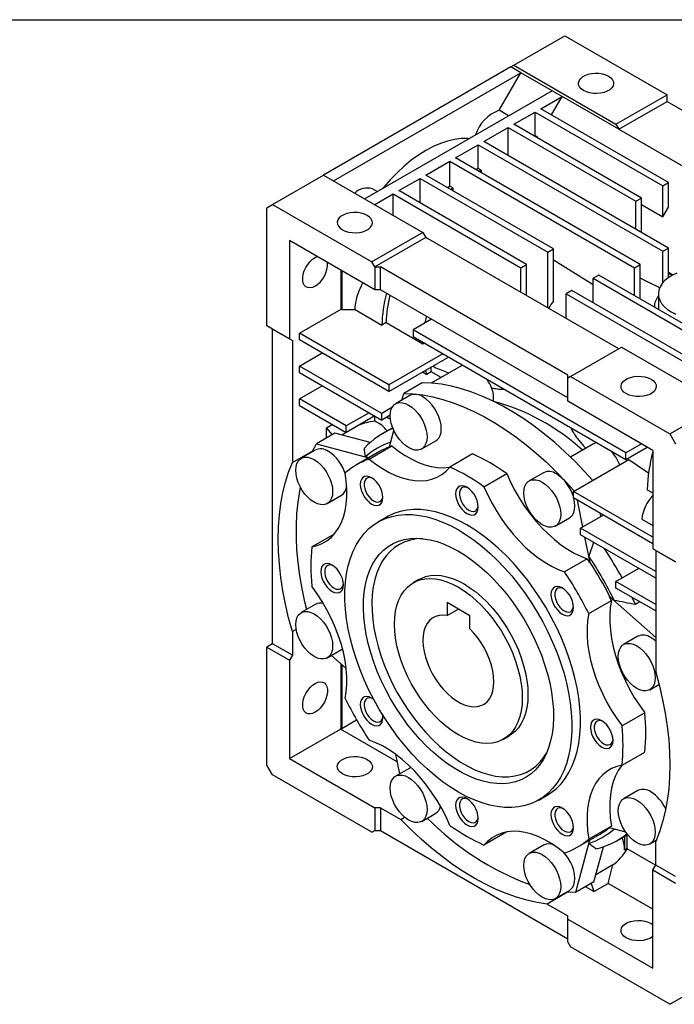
# Model space of a CAD drawing. Header units: millimetres. Extents: x 32 to 1365, y 32 to 1048.
# Tile 9 of 11: x 886 to 1049, y 802 to 1048. Entities that reach past the tile are written whole.
import ezdxf

# ---------------------------------------------------------------- set-up
doc = ezdxf.new("R2010")
doc.units = ezdxf.units.MM
doc.header["$LTSCALE"] = 5
doc.linetypes.add('SLD-Solid', pattern=[0])
doc.layers.add('TEXT', color=140, linetype='SLD-Solid', lineweight=25)

msp = doc.modelspace()

# ---------------------------------------------------------------- linework, layer by layer
for p, q in [((1009.092, 1036.386), (1021.82, 1043.734)), ((1021.82, 1043.734), (1047.276, 1029.038)), ((1008.385, 1035.978), (961.716, 1009.036)), ((1008.385, 1035.978), (1009.092, 1036.386)), ((1010.86, 1034.549), (1008.385, 1035.978)), ((1009.092, 1036.386), (1034.548, 1021.691)), ((964.191, 1007.608), (1010.86, 1034.549)), ((1005.448, 1025.176), (1010.86, 1034.549)), ((1018.638, 1030.059), (1010.86, 1034.549)), ((1018.638, 1030.059), (971.969, 1003.117)), ((1015.809, 1025.568), (1021.113, 1028.63)), ((1018.461, 1024.038), (1021.113, 1028.63)), ((1021.113, 1028.63), (1018.638, 1030.059)), ((1035.255, 1020.466), (1021.113, 1028.63)), ((1034.548, 1021.691), (1047.276, 1029.038)), ((1047.276, 1027.405), (1047.276, 1029.038)), ((1047.629, 1007.199), (1015.809, 1025.568)), ((1035.255, 1020.466), (1047.276, 1027.405)), ((1047.276, 1027.405), (1093.945, 1000.464)), ((1007.814, 1023.81), (1005.448, 1025.176)), ((1009.092, 1021.691), (1014.395, 1024.752)), ((1014.395, 1024.752), (1046.215, 1006.383)), ((1014.395, 1018.776), (1014.395, 1024.752)), ((1001.667, 1017.404), (1007.678, 1020.874)), ((1007.678, 1020.874), (1039.498, 1002.505)), ((1007.678, 1013.935), (1007.678, 1020.874)), ((1040.912, 1003.321), (1009.092, 1021.691)), ((1034.548, 1021.691), (1035.255, 1020.466)), ((1035.255, 1020.466), (1081.924, 993.524)), ((1014.395, 1018.776), (1014.264, 1018.705)), ((1015.102, 1018.368), (1014.395, 1018.776)), ((1014.971, 1018.297), (1015.102, 1018.368)), ((1015.102, 1018.368), (1015.102, 1018.221)), ((994.596, 1013.322), (1000.253, 1016.588)), ((1000.253, 1016.588), (1046.215, 990.055)), ((1000.253, 1010.661), (1000.253, 1016.588)), ((1047.629, 990.871), (1001.667, 1017.404)), ((1040.558, 986.789), (994.596, 1013.322)), ((987.172, 1009.036), (993.182, 1012.506)), ((993.182, 1012.506), (1039.144, 985.973)), ((993.182, 1006.312), (993.182, 1012.506)), ((1000.253, 1010.661), (999.661, 1010.398)), ((1000.96, 1010.252), (1000.253, 1010.661)), ((948.988, 1001.689), (961.716, 1009.036)), ((961.716, 1009.036), (986.465, 994.749)), ((980.454, 1005.158), (985.757, 1008.22)), ((985.757, 1008.22), (1017.577, 989.851)), ((985.757, 1002.097), (985.757, 1008.22)), ((1018.991, 990.667), (987.172, 1009.036)), ((1000.368, 1009.99), (1000.96, 1010.252)), ((1000.96, 1010.252), (1000.96, 1009.649)), ((993.182, 1006.312), (992.649, 1005.874)), ((993.889, 1005.903), (993.182, 1006.312)), ((993.356, 1005.466), (993.889, 1005.903)), ((993.889, 1005.903), (993.889, 1005.158)), ((1046.215, 1006.383), (1047.629, 1007.199)), ((1046.215, 998.626), (1046.215, 1006.383)), ((1047.629, 1001.075), (1047.629, 1007.199)), ((975.079, 1004.913), (973.921, 1005.581)), ((974.444, 1001.689), (979.04, 1004.342)), ((979.04, 1004.342), (1010.86, 985.973)), ((979.04, 999.035), (979.04, 1004.342)), ((1012.274, 986.789), (980.454, 1005.158)), ((1039.498, 1002.505), (1040.912, 1003.321)), ((1040.912, 994.749), (1040.912, 1003.321)), ((947.574, 1000.872), (948.988, 1001.689)), ((947.574, 971.477), (947.574, 1000.872)), ((948.988, 1001.689), (973.737, 987.402)), ((1039.498, 995.565), (1039.498, 1002.505)), ((1040.912, 1001.687), (1046.215, 998.626)), ((1046.215, 998.626), (1047.629, 1001.075)), ((986.465, 994.749), (973.737, 987.402)), ((987.172, 993.524), (974.444, 986.177)), ((986.465, 994.749), (987.172, 993.524)), ((1035.255, 965.767), (987.172, 993.524)), ((953.231, 992.707), (953.231, 968.211)), ((974.444, 980.461), (953.231, 992.707)), ((1017.577, 989.851), (1018.991, 990.667)), ((1017.577, 975.972), (1017.577, 989.851)), ((1018.991, 977.652), (1018.991, 990.667)), ((1046.215, 990.055), (1047.629, 990.871)), ((1046.215, 982.21), (1046.215, 990.055)), ((1047.629, 983.482), (1047.629, 990.871)), ((974.444, 986.177), (973.737, 987.402)), ((974.444, 986.177), (975.858, 986.177)), ((974.444, 986.177), (974.444, 980.461)), ((1022.527, 959.235), (975.858, 986.177)), ((975.858, 980.461), (975.858, 986.177)), ((1010.86, 985.973), (1012.274, 986.789)), ((1012.274, 979.033), (1012.274, 986.789)), ((1028.891, 981.691), (1018.991, 987.823)), ((1039.144, 985.973), (1040.558, 986.789)), ((1040.558, 978.217), (1040.558, 986.789)), ((966.1, 975.64), (966.1, 985.278)), ((966.277, 985.176), (966.277, 975.538)), ((1010.86, 979.85), (1010.86, 985.973)), ((1030.305, 984.136), (1028.891, 983.319)), ((1062.02, 965.827), (1030.305, 984.136)), ((1039.144, 979.033), (1039.144, 985.973)), ((1048.511, 984.231), (1047.629, 984.793)), ((1048.784, 984.11), (1048.511, 984.231)), ((1028.891, 977.196), (1028.891, 983.319)), ((1028.891, 983.319), (1059.701, 965.533)), ((975.858, 980.461), (974.444, 980.461)), ((1022.527, 953.52), (975.858, 980.461)), ((1023.588, 980.258), (1022.173, 979.441)), ((1022.173, 979.441), (1053.993, 961.072)), ((1022.173, 973.318), (1022.173, 979.441)), ((1055.407, 961.889), (1023.588, 980.258)), ((1045.115, 979.441), (1045.115, 976.175)), ((955.705, 969.64), (966.1, 975.64)), ((966.277, 975.538), (966.1, 975.64)), ((966.277, 975.538), (969.552, 975.538)), ((969.552, 975.538), (976.223, 971.687)), ((1044.115, 976.175), (1044.115, 976.164)), ((1045.115, 976.175), (1045.167, 975.556)), ((953.231, 968.211), (947.574, 971.477)), ((948.988, 970.66), (947.574, 971.477)), ((977.284, 972.3), (976.223, 971.687)), ((977.284, 972.3), (986.477, 966.993)), ((988.588, 973.112), (983.99, 970.457)), ((948.988, 970.66), (953.938, 967.803)), ((948.988, 892.272), (948.988, 970.66)), ((955.705, 968.007), (955.705, 969.64)), ((977.979, 956.781), (955.705, 969.64)), ((1037.023, 939.842), (983.99, 970.457)), ((983.99, 970.457), (983.99, 968.824)), ((953.231, 968.211), (953.938, 967.803)), ((953.938, 967.803), (953.938, 937.417)), ((977.979, 955.148), (955.705, 968.007)), ((983.99, 968.824), (1037.023, 938.209)), ((986.477, 966.993), (986.49, 967.381)), ((986.477, 966.993), (986.819, 967.191)), ((955.705, 961.474), (961.363, 964.74)), ((991.415, 964.538), (977.979, 956.781)), ((1023.234, 958.827), (1035.962, 966.175)), ((1035.962, 966.175), (1060.711, 951.888)), ((977.979, 955.148), (992.651, 963.618)), ((955.705, 959.841), (955.705, 961.474)), ((976.212, 949.636), (955.705, 961.474)), ((955.705, 959.841), (976.212, 948.003)), ((986.397, 960.008), (987.459, 959.395)), ((988.551, 960.025), (987.459, 959.395)), ((988.551, 960.025), (988.551, 961.251)), ((990.992, 958.616), (988.551, 960.025)), ((995.873, 961.433), (988.552, 957.207)), ((1022.527, 958.419), (1022.527, 959.235)), ((977.979, 956.781), (977.979, 955.148)), ((986.288, 957.301), (981.692, 954.648)), ((1023.234, 958.827), (1022.527, 958.419)), ((1022.527, 952.703), (1022.527, 958.419)), ((1023.234, 958.827), (1047.983, 944.54)), ((955.705, 953.309), (961.363, 956.575)), ((981.247, 952.99), (981.692, 954.648)), ((955.705, 951.676), (955.705, 953.309)), ((967.373, 946.573), (955.705, 953.309)), ((983.19, 954.112), (979.655, 952.071)), ((1043.74, 940.457), (1022.527, 952.703)), ((1047.983, 944.54), (1060.711, 951.888)), ((955.705, 951.676), (967.373, 944.94)), ((973.03, 949.84), (967.373, 946.573)), ((978.743, 951.098), (976.212, 949.636)), ((976.212, 948.003), (976.212, 949.636)), ((964.015, 946.879), (962.423, 945.959)), ((974.445, 949.023), (967.373, 944.94)), ((974.479, 947.723), (974.479, 949.003)), ((978.309, 949.214), (976.212, 948.003)), ((977.429, 948.706), (977.882, 948.444)), ((964.535, 944.74), (959.939, 942.087)), ((962.423, 943.52), (962.423, 945.959)), ((962.423, 945.959), (963.857, 944.348)), ((973.28, 942.397), (964.535, 944.74)), ((970.522, 946.725), (966.276, 944.274)), ((967.373, 944.94), (967.373, 946.573)), ((970.522, 946.725), (970.483, 946.736)), ((978.925, 946.083), (976.38, 944.614)), ((978.123, 941.331), (979.215, 945.405)), ((1047.983, 944.54), (1049.397, 942.091)), ((958.889, 940.078), (959.939, 942.087)), ((959.939, 942.087), (972.96, 938.599)), ((986.154, 940.812), (989.69, 942.853)), ((1028.995, 942.126), (1023.22, 938.792)), ((1040.914, 942.088), (1037.023, 939.842)), ((953.938, 937.417), (959.021, 940.352)), ((959.655, 940.521), (956.119, 938.48)), ((975.655, 940.154), (969.927, 936.848)), ((973.09, 938.295), (978.747, 941.56)), ((998.838, 939.572), (993.181, 936.306)), ((1037.023, 938.209), (1042.329, 941.272)), ((1037.023, 938.209), (1037.023, 939.842)), ((1043.74, 940.457), (1043.74, 915.961)), ((973.031, 938.639), (972.159, 938.873)), ((1023.941, 930.248), (1037.735, 938.211)), ((1001.668, 931.407), (1007.325, 934.672)), ((1016.474, 934.897), (1012.938, 932.856)), ((1043.74, 918.818), (1023.941, 930.248)), ((1023.941, 928.615), (1023.941, 930.248)), ((1042.336, 930.662), (1043.74, 929.852)), ((962.619, 927.221), (966.154, 929.262)), ((1043.74, 917.185), (1023.941, 928.615)), ((1024.853, 928.089), (1026.229, 921.362)), ((977.426, 923.857), (975.305, 922.632)), ((1019.438, 921.598), (1022.973, 923.639)), ((1025.709, 921.062), (1031.367, 924.328)), ((1030.825, 924.016), (1030.68, 924.724)), ((1040.963, 923.338), (1043.74, 921.734)), ((1025.709, 919.429), (1025.709, 921.062)), ((1044.447, 910.245), (1025.709, 921.062)), ((958.766, 916.433), (964.423, 919.698)), ((1044.447, 908.611), (1025.709, 919.429)), ((1026.747, 918.829), (1028.04, 912.515)), ((1028.983, 917.539), (1027.797, 914.084)), ((1049.397, 912.695), (1043.74, 915.961)), ((1044.447, 915.552), (1043.74, 915.961)), ((1044.447, 915.552), (1049.397, 912.695)), ((1044.447, 915.552), (1044.447, 885.167)), ((1027.417, 913.464), (1021.76, 910.198)), ((1028.11, 912.555), (1027.797, 914.084)), ((1028.04, 912.515), (1028.11, 912.555)), ((1034.548, 907.794), (1040.206, 911.06)), ((985.469, 908.293), (984.054, 907.476)), ((1044.447, 902.079), (1034.548, 907.794)), ((1034.548, 906.161), (1034.548, 907.794)), ((1044.447, 900.446), (1034.548, 906.161)), ((1027.761, 899.803), (1033.418, 903.069)), ((1032.978, 904.124), (1032.908, 904.083)), ((1032.908, 904.083), (1044.447, 893.851)), ((1034.146, 903.088), (1032.978, 904.124)), ((1039.387, 902.065), (1038.559, 903.845)), ((1040.515, 902.716), (1039.387, 902.065)), ((959.655, 902.086), (956.119, 900.045)), ((992.475, 902.524), (992.475, 899.293)), ((998.132, 899.259), (992.475, 902.524)), ((992.475, 899.293), (995.274, 900.909)), ((998.132, 896.028), (998.132, 899.259)), ((954.883, 895.85), (953.938, 895.304)), ((953.938, 895.304), (953.938, 889.415)), ((1040.009, 894.134), (1036.473, 892.093)), ((948.988, 892.272), (947.574, 891.456)), ((947.574, 862.06), (947.574, 891.456)), ((947.574, 891.456), (953.231, 888.19)), ((953.938, 889.415), (948.988, 892.272)), ((962.619, 888.786), (966.154, 890.827)), ((953.938, 889.415), (953.231, 888.19)), ((953.231, 888.19), (953.231, 863.694)), ((967.346, 886.118), (963.659, 889.387)), ((966.1, 871.286), (966.1, 887.223)), ((966.277, 887.066), (966.277, 871.184)), ((1042.973, 880.834), (1045.27, 882.16)), ((966.277, 871.184), (969.944, 873.302)), ((1041.74, 875.064), (1036.083, 871.798)), ((953.231, 863.694), (965.958, 871.041)), ((965.958, 871.041), (966.1, 871.286)), ((980.079, 862.89), (965.958, 871.041)), ((966.277, 871.184), (966.1, 871.286)), ((1006.552, 868.504), (1007.967, 869.321)), ((953.231, 863.694), (974.444, 851.448)), ((980.695, 859.882), (979.707, 864.709)), ((1036.083, 861.997), (1041.74, 865.263)), ((948.988, 859.611), (947.574, 862.06)), ((983.19, 861.322), (979.655, 859.281)), ((973.737, 845.323), (948.988, 859.611)), ((1015.302, 853.348), (1017.423, 854.573)), ((1040.009, 855.699), (1036.473, 853.658)), ((974.444, 851.448), (974.444, 845.732)), ((975.858, 851.448), (974.444, 851.448)), ((975.858, 851.448), (975.858, 845.732)), ((975.858, 851.448), (980.958, 848.503)), ((980.958, 848.503), (981.904, 849.049)), ((986.154, 848.023), (989.69, 850.064)), ((1033.418, 846.866), (1027.761, 843.601)), ((1036.982, 845.35), (1032.908, 846.442)), ((973.737, 845.323), (974.444, 845.732)), ((973.737, 845.323), (974.444, 845.732)), ((974.444, 845.732), (975.858, 845.732)), ((975.858, 845.732), (1022.527, 818.79)), ((1007.325, 845.389), (1001.668, 842.123)), ((1024.922, 841.582), (1030.65, 844.889)), ((1034.875, 843.286), (1037.425, 844.758)), ((1036.694, 844.336), (1036.694, 840.969)), ((1037.366, 841.357), (1037.366, 844.724)), ((1016.474, 842.108), (1012.938, 840.067)), ((1027.961, 843.336), (1024.472, 830.313)), ((1027.797, 842.504), (1028.032, 843.377)), ((1029.068, 832.966), (1031.411, 841.712)), ((1036.694, 840.969), (1037.366, 841.357)), ((1042.973, 842.399), (1044.561, 843.316)), ((1044.447, 837.165), (1044.447, 843.054)), ((1044.411, 837.101), (1037.363, 841.17)), ((1033.816, 837.178), (1029.534, 834.707)), ((1032.603, 832.568), (1033.816, 837.178)), ((1043.74, 835.94), (1044.447, 837.165)), ((1049.397, 834.307), (1044.447, 837.165)), ((1043.74, 835.94), (1049.397, 832.674)), ((1043.74, 811.444), (1043.74, 835.94)), ((1029.068, 832.966), (1024.472, 830.313)), ((1029.068, 830.527), (1026.955, 831.747)), ((1028.39, 832.575), (1029.068, 830.527)), ((1029.068, 830.527), (1032.603, 832.568)), ((1043.74, 826.139), (1032.603, 832.568)), ((1022.511, 830.385), (1017.427, 827.45)), ((1019.438, 828.808), (1022.973, 830.849)), ((1024.472, 830.313), (1022.207, 830.407)), ((1017.427, 827.45), (1022.527, 824.506)), ((1022.527, 823.69), (1022.527, 824.506)), ((1022.527, 817.974), (1022.527, 823.69)), ((1022.527, 823.69), (1043.74, 811.444)), ((1043.309, 822.624), (1043.74, 822.335)), ((1022.527, 817.974), (1023.234, 816.749)), ((1047.983, 802.462), (1023.234, 816.749)), ((1047.983, 802.462), (1060.711, 809.81)), ((1049.397, 803.279), (1047.983, 802.462))]:
    msp.add_line(p, q)
at = {"flags": 128}
for points in [[(1032.702, 1033.688), (1033.28, 1033.276), (1033.696, 1032.804), (1033.934, 1032.292), (1033.982, 1031.763), (1033.838, 1031.24), (1033.51, 1030.745), (1033.01, 1030.301), (1032.361, 1029.926), (1031.591, 1029.638), (1030.734, 1029.448), (1029.828, 1029.365), (1028.911, 1029.393), (1028.025, 1029.53), (1027.207, 1029.77), (1026.494, 1030.104), (1025.916, 1030.515), (1025.5, 1030.988), (1025.262, 1031.499), (1025.214, 1032.028), (1025.358, 1032.552), (1025.687, 1033.046), (1026.186, 1033.491), (1026.835, 1033.865), (1027.605, 1034.154), (1028.462, 1034.344), (1029.368, 1034.427), (1030.285, 1034.399), (1031.171, 1034.262), (1031.989, 1034.021), (1032.702, 1033.688)], [(997.94, 1018.11), (997.661, 1018.127), (996.026, 1018.113), (994.33, 1017.903), (992.584, 1017.499), (990.801, 1016.904), (988.993, 1016.122), (987.172, 1015.158), (985.351, 1014.02), (983.542, 1012.714), (981.759, 1011.25), (980.013, 1009.638), (978.317, 1007.89), (976.682, 1006.016), (976.404, 1005.677)], [(972.598, 998.99), (971.885, 999.324), (971.067, 999.564), (970.181, 999.702), (969.264, 999.729), (968.358, 999.646), (967.501, 999.456), (966.731, 999.168), (966.082, 998.793), (965.582, 998.349), (965.254, 997.854), (965.11, 997.331), (965.158, 996.802), (965.396, 996.29), (965.812, 995.818), (966.39, 995.406), (967.103, 995.073), (967.921, 994.832), (968.807, 994.695), (969.724, 994.668), (970.63, 994.75), (971.487, 994.94), (972.257, 995.229), (972.906, 995.604), (973.406, 996.048), (973.734, 996.542), (973.878, 997.066), (973.83, 997.595), (973.592, 998.107), (973.176, 998.579), (972.598, 998.99)], [(959.594, 981.365), (958.949, 981.071), (958.332, 980.946), (957.77, 980.996), (957.288, 981.219), (956.906, 981.605), (956.642, 982.137), (956.507, 982.792), (956.507, 983.542), (956.642, 984.353), (956.906, 985.19), (957.288, 986.016), (957.77, 986.796), (958.332, 987.495), (958.949, 988.083), (959.594, 988.534), (960.062, 988.763)], [(1049.738, 984.616), (1048.601, 984.079), (1047.597, 983.459), (1046.745, 982.768), (1046.061, 982.018), (1045.555, 981.221), (1045.239, 980.393), (1045.116, 979.547), (1045.19, 978.7), (1045.458, 977.866), (1045.917, 977.06), (1046.558, 976.297), (1047.369, 975.589), (1048.336, 974.951)], [(1047.629, 984.469), (1047.716, 984.45), (1048.511, 984.231)], [(1045.475, 980.977), (1042.75, 982.277), (1040.558, 983.322)], [(987.06, 972.23), (987.355, 973.647), (987.391, 973.803)], [(1048.336, 974.951), (1049.443, 974.392)], [(992.645, 963.828), (992.645, 963.819), (992.651, 963.618)], [(987.459, 959.395), (987.251, 960.071), (987.15, 960.442)], [(1028.718, 933.005), (1026.701, 935.235), (1024.279, 937.747), (1021.808, 940.135), (1019.296, 942.39), (1016.75, 944.507), (1014.177, 946.48), (1011.585, 948.301), (1008.981, 949.967), (1006.374, 951.472), (1003.771, 952.812), (1001.179, 953.983), (998.606, 954.982), (996.059, 955.805), (993.547, 956.45), (991.076, 956.915), (988.654, 957.199), (986.288, 957.301)], [(1043.309, 958.17), (1043.886, 957.758), (1044.303, 957.286), (1044.541, 956.774), (1044.589, 956.245), (1044.445, 955.722), (1044.116, 955.227), (1043.616, 954.783), (1042.967, 954.408), (1042.198, 954.12), (1041.341, 953.93), (1040.434, 953.847), (1039.518, 953.875), (1038.631, 954.012), (1037.814, 954.253), (1037.1, 954.586), (1036.523, 954.998), (1036.106, 955.47), (1035.869, 955.982), (1035.821, 956.511), (1035.964, 957.034), (1036.293, 957.529), (1036.793, 957.973), (1037.442, 958.348), (1038.212, 958.636), (1039.068, 958.826), (1039.975, 958.909), (1040.891, 958.881), (1041.778, 958.744), (1042.596, 958.503), (1043.309, 958.17)], [(981.692, 954.648), (984.058, 954.546), (986.48, 954.262), (988.951, 953.796), (991.463, 953.151), (994.01, 952.328), (996.583, 951.33), (999.175, 950.159), (1001.778, 948.819), (1004.385, 947.314), (1006.989, 945.648), (1009.581, 943.826), (1012.154, 941.854), (1014.7, 939.737), (1017.212, 937.482), (1019.683, 935.094), (1022.105, 932.582), (1024.122, 930.352)], [(982.904, 951.749), (983.702, 951.207), (984.476, 950.521), (985.202, 949.711), (985.859, 948.802), (986.425, 947.82), (986.885, 946.797), (987.223, 945.763), (987.431, 944.75), (987.5, 943.788), (987.431, 942.907), (987.223, 942.133), (986.885, 941.49), (986.425, 940.997), (985.859, 940.67), (985.202, 940.518), (984.476, 940.546), (983.702, 940.754), (982.904, 941.134), (982.106, 941.675), (981.332, 942.361), (980.606, 943.172), (979.95, 944.081), (979.383, 945.062), (978.924, 946.085), (978.585, 947.119), (978.378, 948.133), (978.308, 949.095), (978.378, 949.976), (978.585, 950.75), (978.924, 951.393), (979.383, 951.885), (979.95, 952.213), (980.606, 952.364), (981.332, 952.336), (982.106, 952.129), (982.904, 951.749)], [(989.69, 942.853), (989.961, 943.038), (990.42, 943.531), (990.759, 944.174), (990.966, 944.948), (991.036, 945.829), (990.966, 946.791), (990.759, 947.804), (990.42, 948.838), (989.961, 949.861), (989.394, 950.843), (988.738, 951.752), (988.012, 952.562), (987.238, 953.248), (986.44, 953.79)], [(978.364, 948.234), (978.01, 948.376), (977.481, 948.736)], [(978.747, 941.56), (980.375, 940.298), (982.021, 939.188), (983.673, 938.241), (985.319, 937.462), (986.945, 936.857), (988.541, 936.432), (990.093, 936.189), (991.59, 936.13), (993.022, 936.256), (993.158, 936.278)], [(953.938, 895.304), (953.008, 898.73), (952.217, 902.131), (951.566, 905.496), (951.058, 908.816), (950.694, 912.079), (950.475, 915.278), (950.402, 918.401), (950.475, 921.441), (950.694, 924.387), (951.058, 927.23), (951.566, 929.963), (952.217, 932.577), (953.008, 935.064), (953.938, 937.417)], [(959.369, 938.158), (960.167, 937.617), (960.941, 936.93), (961.667, 936.12), (962.324, 935.211), (962.89, 934.229), (963.35, 933.206), (963.688, 932.172), (963.896, 931.159), (963.965, 930.197), (963.896, 929.316), (963.688, 928.542), (963.35, 927.899), (962.89, 927.406), (962.324, 927.079), (961.667, 926.927), (960.941, 926.955), (960.167, 927.163), (959.369, 927.543), (958.571, 928.084), (957.797, 928.77), (957.071, 929.581), (956.415, 930.49), (955.848, 931.471), (955.389, 932.495), (955.05, 933.528), (954.843, 934.542), (954.773, 935.504), (954.843, 936.385), (955.05, 937.159), (955.389, 937.802), (955.848, 938.295), (956.415, 938.622), (957.071, 938.774), (957.797, 938.745), (958.571, 938.538), (959.369, 938.158)], [(973.09, 938.295), (974.718, 937.032), (976.364, 935.923), (978.016, 934.975), (979.662, 934.196), (981.288, 933.592), (982.884, 933.167), (984.436, 932.924), (985.934, 932.865), (987.365, 932.99), (988.72, 933.3), (989.988, 933.79), (991.16, 934.458), (992.227, 935.299), (993.181, 936.306)], [(1037.735, 938.211), (1041.913, 935.347), (1042.717, 934.795)], [(958.766, 916.433), (960.115, 916.755), (961.376, 917.259), (962.541, 917.94), (963.6, 918.793), (964.545, 919.812), (965.37, 920.99), (966.067, 922.316), (966.633, 923.782), (967.062, 925.376), (967.352, 927.087), (967.5, 928.902), (967.505, 930.807), (967.368, 932.787), (967.088, 934.829)], [(1007.325, 934.672), (1008.279, 932.564), (1009.346, 930.491), (1010.518, 928.47), (1011.786, 926.515), (1013.141, 924.642), (1014.573, 922.863), (1016.07, 921.193), (1017.623, 919.644), (1019.218, 918.227), (1020.844, 916.953), (1022.49, 915.832), (1024.142, 914.873), (1025.788, 914.081), (1027.417, 913.464)], [(973.675, 933.617), (973.045, 933.899), (972.448, 934.002), (971.911, 933.923), (971.463, 933.664), (971.126, 933.239), (970.917, 932.67), (970.846, 931.984), (970.917, 931.216), (971.126, 930.405), (971.463, 929.591), (971.911, 928.816), (972.448, 928.117), (973.045, 927.53), (973.675, 927.085), (974.304, 926.804), (974.902, 926.7), (975.438, 926.779), (975.886, 927.038), (976.223, 927.463), (976.432, 928.032), (976.503, 928.718), (976.432, 929.486), (976.223, 930.297), (975.886, 931.111), (975.438, 931.887), (974.902, 932.585), (974.304, 933.172), (973.675, 933.617)], [(973.925, 933.46), (973.591, 933.587), (973.061, 933.661), (972.595, 933.558), (972.219, 933.285), (971.956, 932.858), (971.82, 932.301), (971.82, 931.647), (971.956, 930.933), (972.219, 930.202), (972.595, 929.496), (973.061, 928.855), (973.591, 928.317), (974.153, 927.913), (974.715, 927.668), (975.245, 927.594), (975.711, 927.696), (976.087, 927.969), (976.35, 928.396), (976.486, 928.953), (976.492, 929.014)], [(1016.188, 932.535), (1016.986, 931.993), (1017.76, 931.307), (1018.486, 930.497), (1019.142, 929.587), (1019.709, 928.606), (1020.168, 927.583), (1020.507, 926.549), (1020.714, 925.536), (1020.784, 924.574), (1020.714, 923.692), (1020.507, 922.919), (1020.168, 922.276), (1019.709, 921.783), (1019.142, 921.456), (1018.486, 921.304), (1017.76, 921.332), (1016.986, 921.539), (1016.188, 921.92), (1015.39, 922.461), (1014.616, 923.147), (1013.89, 923.957), (1013.233, 924.867), (1012.667, 925.848), (1012.207, 926.871), (1011.869, 927.905), (1011.661, 928.918), (1011.592, 929.88), (1011.661, 930.762), (1011.869, 931.536), (1012.207, 932.179), (1012.667, 932.671), (1013.233, 932.998), (1013.89, 933.15), (1014.616, 933.122), (1015.39, 932.915), (1016.188, 932.535)], [(957.505, 900.845), (957.048, 902.738), (956.35, 906.042), (955.79, 909.305), (955.368, 912.52), (955.086, 915.676), (954.945, 918.764), (954.945, 921.774), (955.086, 924.699), (955.368, 927.53), (955.79, 930.257), (955.978, 931.225)], [(997.425, 931.267), (996.795, 931.548), (996.198, 931.652), (995.661, 931.572), (995.213, 931.314), (994.876, 930.889), (994.667, 930.319), (994.596, 929.633), (994.667, 928.866), (994.876, 928.055), (995.213, 927.241), (995.661, 926.465), (996.198, 925.766), (996.795, 925.18), (997.425, 924.734), (998.054, 924.453), (998.652, 924.349), (999.188, 924.429), (999.636, 924.688), (999.973, 925.112), (1000.182, 925.682), (1000.253, 926.368), (1000.182, 927.136), (999.973, 927.947), (999.636, 928.76), (999.188, 929.536), (998.652, 930.235), (998.054, 930.822), (997.425, 931.267)], [(997.675, 931.109), (997.341, 931.236), (996.811, 931.31), (996.345, 931.208), (995.969, 930.935), (995.706, 930.508), (995.57, 929.951), (995.57, 929.296), (995.706, 928.583), (995.969, 927.852), (996.345, 927.145), (996.811, 926.504), (997.341, 925.967), (997.903, 925.563), (998.465, 925.317), (998.995, 925.243), (999.461, 925.346), (999.837, 925.619), (1000.1, 926.046), (1000.236, 926.603), (1000.242, 926.663)], [(1001.668, 931.407), (1002.622, 929.298), (1003.689, 927.226), (1004.861, 925.204), (1006.129, 923.25), (1007.484, 921.376), (1008.916, 919.597), (1010.413, 917.927), (1011.966, 916.378), (1013.561, 914.961), (1015.188, 913.688), (1016.833, 912.567), (1018.485, 911.607), (1020.131, 910.816), (1021.76, 910.198)], [(1022.973, 923.639), (1023.244, 923.824), (1023.704, 924.317), (1024.042, 924.96), (1024.25, 925.733), (1024.32, 926.615), (1024.25, 927.577), (1024.053, 928.55)], [(997.425, 921.877), (995.452, 922.936), (993.488, 923.831), (991.544, 924.558), (989.629, 925.112), (987.751, 925.491), (985.92, 925.694), (984.146, 925.719), (982.436, 925.566), (980.8, 925.236), (979.244, 924.731), (977.777, 924.052), (977.426, 923.857)], [(995.303, 920.652), (997.276, 919.433), (999.24, 918.062), (1001.184, 916.543), (1003.1, 914.886), (1004.977, 913.098), (1006.808, 911.187), (1008.582, 909.163), (1010.292, 907.036), (1011.928, 904.817), (1013.484, 902.515), (1014.951, 900.143), (1016.323, 897.711), (1017.592, 895.232), (1018.752, 892.718), (1019.798, 890.181), (1020.725, 887.633), (1021.528, 885.086), (1022.203, 882.554), (1022.747, 880.049), (1023.158, 877.582), (1023.433, 875.166), (1023.57, 872.812), (1023.57, 870.532), (1023.433, 868.338), (1023.158, 866.239), (1022.747, 864.246), (1022.203, 862.368), (1021.528, 860.616), (1020.725, 858.997), (1019.798, 857.519), (1018.752, 856.189), (1017.592, 855.015), (1016.323, 854.001), (1014.951, 853.153), (1013.484, 852.474), (1011.928, 851.969), (1010.292, 851.639), (1008.582, 851.486), (1006.808, 851.511), (1004.977, 851.714), (1003.1, 852.093), (1001.184, 852.648), (999.24, 853.374), (997.276, 854.269), (995.303, 855.329), (993.33, 856.547), (991.367, 857.919), (989.423, 859.437), (987.507, 861.095), (985.63, 862.883), (983.799, 864.794), (982.025, 866.817), (980.315, 868.944), (978.678, 871.164), (977.123, 873.466), (975.655, 875.838), (974.284, 878.27), (973.015, 880.749), (971.855, 883.263), (970.808, 885.8), (969.882, 888.348), (969.079, 890.894), (968.403, 893.426), (967.859, 895.932), (967.449, 898.399), (967.174, 900.815), (967.036, 903.169), (967.036, 905.448), (967.174, 907.643), (967.449, 909.742), (967.859, 911.735), (968.403, 913.612), (969.079, 915.365), (969.882, 916.984), (970.808, 918.462), (971.855, 919.791), (973.015, 920.966), (974.284, 921.979), (975.655, 922.828), (977.123, 923.506), (978.678, 924.012), (980.315, 924.342), (982.025, 924.494), (983.799, 924.469), (985.63, 924.267), (987.507, 923.887), (989.423, 923.333), (991.367, 922.607), (993.33, 921.711), (995.303, 920.652)], [(1017.423, 854.573), (1018.444, 855.226), (1019.713, 856.24), (1020.873, 857.414), (1021.92, 858.743), (1022.846, 860.221), (1023.649, 861.84), (1024.325, 863.593), (1024.869, 865.47), (1025.279, 867.463), (1025.554, 869.562), (1025.692, 871.757), (1025.692, 874.037), (1025.554, 876.39), (1025.279, 878.806), (1024.869, 881.273), (1024.325, 883.779), (1023.649, 886.311), (1022.846, 888.857), (1021.92, 891.405), (1020.873, 893.942), (1019.713, 896.457), (1018.444, 898.936), (1017.073, 901.367), (1015.605, 903.74), (1014.05, 906.041), (1012.413, 908.261), (1010.703, 910.388), (1008.929, 912.412), (1007.098, 914.322), (1005.221, 916.111), (1003.305, 917.768), (1001.361, 919.286), (999.398, 920.658), (997.425, 921.877)], [(995.303, 915.344), (997.095, 914.232), (998.876, 912.969), (1000.637, 911.563), (1002.367, 910.022), (1004.057, 908.355), (1005.697, 906.571), (1007.277, 904.681), (1008.788, 902.695), (1010.222, 900.625), (1011.571, 898.483), (1012.827, 896.28), (1013.982, 894.03), (1015.03, 891.745), (1015.966, 889.439), (1016.783, 887.125), (1017.476, 884.815), (1018.043, 882.524), (1018.48, 880.264), (1018.784, 878.048), (1018.953, 875.89), (1018.987, 873.8), (1018.885, 871.792), (1018.649, 869.877), (1018.278, 868.065), (1017.776, 866.368), (1017.145, 864.794), (1016.389, 863.353), (1015.512, 862.053), (1014.52, 860.902), (1013.417, 859.906), (1012.211, 859.071), (1010.908, 858.402), (1009.515, 857.902), (1008.041, 857.574), (1006.495, 857.421), (1004.884, 857.443), (1003.218, 857.639), (1001.506, 858.01), (999.76, 858.552), (997.987, 859.263), (996.2, 860.138), (994.407, 861.173), (992.619, 862.362), (990.847, 863.697), (989.1, 865.172), (987.389, 866.777), (985.723, 868.504), (984.112, 870.342), (982.565, 872.281), (981.091, 874.311), (979.699, 876.419), (978.396, 878.593), (977.189, 880.82), (976.087, 883.089), (975.094, 885.386), (974.218, 887.698), (973.462, 890.012), (972.831, 892.314), (972.329, 894.591), (971.958, 896.831), (971.721, 899.019), (971.62, 901.145), (971.653, 903.195), (971.823, 905.159), (972.127, 907.023), (972.563, 908.779), (973.13, 910.416), (973.824, 911.924), (974.641, 913.295), (975.576, 914.522), (976.625, 915.596), (977.78, 916.512), (979.036, 917.265), (980.384, 917.85), (981.819, 918.264), (983.33, 918.505), (984.91, 918.571), (986.55, 918.462), (988.24, 918.178), (989.97, 917.721), (991.731, 917.094), (993.512, 916.3), (995.303, 915.344)], [(986.426, 918.476), (986.404, 918.476), (984.843, 918.382), (983.354, 918.111), (981.946, 917.663), (980.626, 917.042), (979.403, 916.251), (978.284, 915.295), (977.276, 914.18), (976.385, 912.912), (975.616, 911.499), (974.974, 909.95), (974.463, 908.274), (974.086, 906.48), (973.845, 904.58), (973.741, 902.585), (973.776, 900.508), (973.948, 898.36), (974.258, 896.155), (974.702, 893.905), (975.279, 891.625), (975.985, 889.327), (976.815, 887.027), (977.766, 884.738), (978.83, 882.472), (980.002, 880.245), (981.274, 878.07), (982.639, 875.959), (984.089, 873.925), (985.615, 871.981), (987.208, 870.138), (988.858, 868.407), (990.555, 866.799), (992.289, 865.323), (994.05, 863.989), (995.827, 862.804), (997.609, 861.775), (999.386, 860.908), (1001.146, 860.21), (1002.88, 859.683), (1004.578, 859.332), (1006.227, 859.158), (1007.82, 859.162), (1009.346, 859.345), (1010.796, 859.704), (1012.161, 860.239), (1013.433, 860.946), (1014.605, 861.82), (1015.669, 862.856), (1016.62, 864.049), (1017.264, 865.058)], [(963.837, 911.871), (963.208, 912.152), (962.61, 912.256), (962.074, 912.176), (961.626, 911.918), (961.289, 911.493), (961.08, 910.923), (961.009, 910.237), (961.08, 909.47), (961.289, 908.659), (961.626, 907.845), (962.074, 907.069), (962.61, 906.37), (963.208, 905.784), (963.837, 905.338), (964.467, 905.057), (965.064, 904.953), (965.601, 905.033), (966.048, 905.292), (966.385, 905.716), (966.595, 906.286), (966.666, 906.972), (966.595, 907.74), (966.385, 908.551), (966.048, 909.364), (965.601, 910.14), (965.064, 910.839), (964.467, 911.426), (963.837, 911.871)], [(964.088, 911.713), (963.753, 911.84), (963.223, 911.914), (962.757, 911.812), (962.381, 911.539), (962.118, 911.112), (961.983, 910.555), (961.983, 909.9), (962.118, 909.187), (962.381, 908.456), (962.757, 907.749), (963.223, 907.108), (963.753, 906.571), (964.315, 906.167), (964.878, 905.921), (965.408, 905.847), (965.874, 905.95), (966.25, 906.223), (966.513, 906.65), (966.648, 907.207), (966.654, 907.267)], [(979.393, 897.175), (979.461, 898.831), (979.664, 900.394), (980.001, 901.852), (980.468, 903.191), (981.061, 904.401), (981.777, 905.471), (982.607, 906.391), (983.546, 907.155), (984.585, 907.755), (985.716, 908.187), (986.928, 908.446), (988.212, 908.53), (989.556, 908.44), (990.949, 908.175), (992.38, 907.737), (993.835, 907.132), (995.303, 906.362), (996.771, 905.437), (998.227, 904.362), (999.657, 903.148), (1001.051, 901.804), (1002.395, 900.342), (1003.679, 898.776), (1004.891, 897.117), (1006.022, 895.38), (1007.061, 893.58), (1008, 891.733), (1008.83, 889.853), (1009.545, 887.958), (1010.139, 886.063), (1010.606, 884.184), (1010.942, 882.338), (1011.145, 880.54), (1011.213, 878.806), (1011.145, 877.15), (1010.942, 875.586), (1010.606, 874.129), (1010.139, 872.789), (1009.545, 871.579), (1008.83, 870.51), (1008, 869.589), (1007.061, 868.826), (1006.022, 868.225), (1004.891, 867.794), (1003.679, 867.535), (1002.395, 867.45), (1001.051, 867.541), (999.657, 867.806), (998.227, 868.243), (996.771, 868.849), (995.303, 869.618), (993.835, 870.544), (992.38, 871.619), (990.949, 872.833), (989.556, 874.177), (988.212, 875.638), (986.928, 877.205), (985.716, 878.864), (984.585, 880.601), (983.546, 882.401), (982.607, 884.248), (981.777, 886.127), (981.061, 888.023), (980.468, 889.918), (980.001, 891.796), (979.664, 893.643), (979.461, 895.441), (979.393, 897.175)], [(985.469, 908.293), (985.999, 908.572), (987.13, 909.003), (988.342, 909.262), (989.626, 909.347), (990.97, 909.256), (992.364, 908.991), (993.794, 908.554), (995.25, 907.948), (996.718, 907.179)], [(967.088, 878.627), (967.368, 880.346), (967.505, 882.167), (967.5, 884.078), (967.352, 886.064), (967.062, 888.109), (966.633, 890.199), (966.067, 892.318), (965.37, 894.45), (964.545, 896.58), (963.6, 898.69), (962.541, 900.766), (961.376, 902.791), (960.115, 904.751), (958.766, 906.631)], [(996.718, 907.179), (998.186, 906.253), (999.641, 905.178), (1001.072, 903.964), (1002.465, 902.62), (1003.809, 901.159), (1005.093, 899.592), (1006.305, 897.933), (1007.436, 896.196), (1008.475, 894.396), (1009.414, 892.549), (1010.244, 890.67), (1010.96, 888.774), (1011.553, 886.879), (1012.02, 885.001), (1012.357, 883.154), (1012.56, 881.356), (1012.628, 879.622), (1012.56, 877.966), (1012.357, 876.403), (1012.02, 874.945), (1011.553, 873.606), (1010.96, 872.396), (1010.244, 871.326), (1009.414, 870.406), (1008.475, 869.642), (1007.967, 869.321)], [(1021.175, 906.196), (1020.545, 906.478), (1019.948, 906.581), (1019.411, 906.502), (1018.963, 906.243), (1018.626, 905.818), (1018.417, 905.249), (1018.346, 904.563), (1018.417, 903.795), (1018.626, 902.984), (1018.963, 902.17), (1019.411, 901.394), (1019.948, 900.696), (1020.545, 900.109), (1021.175, 899.664), (1021.804, 899.382), (1022.402, 899.279), (1022.938, 899.358), (1023.386, 899.617), (1023.723, 900.042), (1023.932, 900.611), (1024.003, 901.297), (1023.932, 902.065), (1023.723, 902.876), (1023.386, 903.69), (1022.938, 904.465), (1022.402, 905.164), (1021.804, 905.751), (1021.175, 906.196)], [(1021.425, 906.039), (1021.091, 906.166), (1020.561, 906.239), (1020.095, 906.137), (1019.719, 905.864), (1019.456, 905.437), (1019.32, 904.88), (1019.32, 904.226), (1019.456, 903.512), (1019.719, 902.781), (1020.095, 902.074), (1020.561, 901.434), (1021.091, 900.896), (1021.653, 900.492), (1022.215, 900.247), (1022.745, 900.173), (1023.211, 900.275), (1023.587, 900.548), (1023.85, 900.975), (1023.986, 901.532), (1023.992, 901.592)], [(1033.418, 903.069), (1033.139, 901.35), (1033.001, 899.528), (1033.006, 897.617), (1033.154, 895.632), (1033.444, 893.586), (1033.873, 891.496), (1034.439, 889.377), (1035.137, 887.245), (1035.961, 885.116), (1036.906, 883.006), (1037.965, 880.93), (1039.13, 878.904), (1040.391, 876.944), (1041.74, 875.064)], [(959.369, 899.723), (960.167, 899.182), (960.941, 898.496), (961.667, 897.686), (962.324, 896.776), (962.89, 895.795), (963.35, 894.772), (963.688, 893.738), (963.896, 892.724), (963.965, 891.762), (963.896, 890.881), (963.688, 890.107), (963.35, 889.464), (962.89, 888.972), (962.324, 888.644), (961.667, 888.493), (960.941, 888.521), (960.167, 888.728), (959.369, 889.108), (958.571, 889.65), (957.797, 890.336), (957.071, 891.146), (956.415, 892.056), (955.848, 893.037), (955.389, 894.06), (955.05, 895.094), (954.843, 896.107), (954.773, 897.069), (954.843, 897.95), (955.05, 898.724), (955.389, 899.367), (955.848, 899.86), (956.415, 900.187), (957.071, 900.339), (957.797, 900.311), (958.571, 900.103), (959.369, 899.723)], [(992.475, 899.293), (991.452, 899.401), (990.489, 899.329), (989.601, 899.081), (988.803, 898.659), (988.106, 898.07), (987.522, 897.323), (987.06, 896.431), (986.726, 895.406), (986.527, 894.266), (986.465, 893.027), (986.541, 891.71), (986.754, 890.334), (987.101, 888.922), (987.577, 887.495), (988.173, 886.076), (988.88, 884.686), (989.689, 883.349), (990.585, 882.084), (991.554, 880.911), (992.583, 879.85), (993.654, 878.915), (994.751, 878.123), (995.856, 877.484), (996.953, 877.011), (998.024, 876.709), (999.052, 876.583), (1000.022, 876.636), (1000.918, 876.866), (1001.726, 877.271), (1002.434, 877.843), (1003.03, 878.573), (1003.506, 879.452), (1003.853, 880.463), (1004.066, 881.593), (1004.142, 882.822), (1004.08, 884.133), (1003.881, 885.503), (1003.547, 886.913), (1003.085, 888.339), (1002.501, 889.76), (1001.804, 891.154), (1001.005, 892.497), (1000.118, 893.771), (999.155, 894.954), (998.132, 896.028)], [(1027.761, 899.803), (1027.482, 898.084), (1027.344, 896.262), (1027.35, 894.352), (1027.498, 892.366), (1027.787, 890.321), (1028.217, 888.23), (1028.782, 886.111), (1029.48, 883.979), (1030.304, 881.85), (1031.25, 879.74), (1032.308, 877.664), (1033.473, 875.639), (1034.734, 873.678), (1036.083, 871.798)], [(1044.447, 892.945), (1044.056, 893.27), (1043.258, 893.812)], [(966.154, 890.827), (966.426, 891.013), (966.43, 891.016)], [(1039.723, 891.771), (1040.521, 891.229), (1041.295, 890.543), (1042.021, 889.733), (1042.677, 888.824), (1043.244, 887.842), (1043.703, 886.819), (1044.042, 885.785), (1044.249, 884.772), (1044.319, 883.81), (1044.249, 882.929), (1044.042, 882.155), (1043.703, 881.512), (1043.244, 881.019), (1042.677, 880.692), (1042.021, 880.54), (1041.295, 880.568), (1040.521, 880.776), (1039.723, 881.156), (1038.925, 881.697), (1038.151, 882.383), (1037.425, 883.193), (1036.768, 884.103), (1036.202, 885.084), (1035.742, 886.107), (1035.404, 887.141), (1035.196, 888.155), (1035.127, 889.117), (1035.196, 889.998), (1035.404, 890.772), (1035.742, 891.415), (1036.202, 891.907), (1036.768, 892.235), (1037.425, 892.386), (1038.151, 892.358), (1038.925, 892.151), (1039.723, 891.771)], [(1044.447, 885.167), (1045.377, 881.741), (1046.168, 878.34), (1046.819, 874.975), (1047.327, 871.655), (1047.691, 868.391), (1047.91, 865.193), (1047.983, 862.069), (1047.91, 859.03), (1047.691, 856.084), (1047.327, 853.241), (1046.819, 850.508), (1046.168, 847.894), (1045.377, 845.407), (1044.447, 843.054)], [(959.594, 875.214), (958.949, 874.92), (958.332, 874.795), (957.77, 874.846), (957.288, 875.069), (956.906, 875.455), (956.642, 875.987), (956.507, 876.642), (956.507, 877.392), (956.642, 878.202), (956.906, 879.039), (957.288, 879.866), (957.77, 880.646), (958.332, 881.345), (958.949, 881.933), (959.594, 882.384), (960.24, 882.678), (960.857, 882.803), (961.419, 882.752), (961.901, 882.529), (962.283, 882.143), (962.547, 881.611), (962.682, 880.956), (962.682, 880.207), (962.547, 879.396), (962.283, 878.559), (961.901, 877.732), (961.419, 876.952), (960.857, 876.253), (960.24, 875.665), (959.594, 875.214)], [(974.219, 878.391), (973.675, 878.766), (973.045, 879.047), (972.448, 879.151), (971.911, 879.071), (971.463, 878.813), (971.126, 878.388), (970.917, 877.819), (970.846, 877.133), (970.917, 876.365), (971.126, 875.554), (971.463, 874.74), (971.911, 873.964), (972.448, 873.266), (973.045, 872.679), (973.675, 872.234), (974.304, 871.952), (974.902, 871.849), (975.438, 871.928), (975.886, 872.187), (976.223, 872.612), (976.432, 873.181), (976.503, 873.867), (976.45, 874.526)], [(973.925, 878.608), (973.591, 878.736), (973.061, 878.809), (972.595, 878.707), (972.219, 878.434), (971.956, 878.007), (971.82, 877.45), (971.82, 876.796), (971.956, 876.082), (972.219, 875.351), (972.595, 874.644), (973.061, 874.004), (973.591, 873.466), (974.153, 873.062), (974.715, 872.816), (975.245, 872.743), (975.711, 872.845), (976.087, 873.118), (976.35, 873.545), (976.486, 874.102), (976.492, 874.162)], [(1031.012, 873.091), (1030.383, 873.373), (1029.785, 873.476), (1029.249, 873.397), (1028.801, 873.138), (1028.464, 872.713), (1028.255, 872.144), (1028.184, 871.458), (1028.255, 870.69), (1028.464, 869.879), (1028.801, 869.065), (1029.249, 868.29), (1029.785, 867.591), (1030.383, 867.004), (1031.012, 866.559), (1031.642, 866.278), (1032.239, 866.174), (1032.776, 866.254), (1033.224, 866.512), (1033.561, 866.937), (1033.77, 867.507), (1033.841, 868.192), (1033.77, 868.96), (1033.561, 869.771), (1033.224, 870.585), (1032.776, 871.361), (1032.239, 872.059), (1031.642, 872.646), (1031.012, 873.091)], [(1031.263, 872.934), (1030.928, 873.061), (1030.399, 873.135), (1029.932, 873.032), (1029.557, 872.759), (1029.293, 872.332), (1029.158, 871.775), (1029.158, 871.121), (1029.293, 870.408), (1029.557, 869.676), (1029.932, 868.97), (1030.399, 868.329), (1030.928, 867.791), (1031.491, 867.388), (1032.053, 867.142), (1032.583, 867.068), (1033.049, 867.17), (1033.425, 867.443), (1033.688, 867.871), (1033.824, 868.427), (1033.83, 868.488)], [(993.181, 847.023), (992.227, 849.132), (991.16, 851.204), (989.988, 853.225), (988.72, 855.18), (987.365, 857.054), (985.934, 858.832), (984.436, 860.503), (982.884, 862.052), (981.288, 863.469), (979.662, 864.742), (978.016, 865.863), (976.364, 866.823), (974.718, 867.614), (973.09, 868.232)], [(972.598, 863.445), (973.176, 863.033), (973.592, 862.561), (973.83, 862.049), (973.878, 861.52), (973.734, 860.997), (973.406, 860.502), (972.906, 860.058), (972.257, 859.683), (971.487, 859.395), (970.63, 859.205), (969.724, 859.122), (968.807, 859.15), (967.921, 859.287), (967.103, 859.527), (966.39, 859.861), (965.812, 860.272), (965.396, 860.744), (965.158, 861.256), (965.11, 861.785), (965.254, 862.309), (965.582, 862.803), (966.082, 863.248), (966.731, 863.622), (967.501, 863.911), (968.358, 864.101), (969.264, 864.183), (970.181, 864.156), (971.067, 864.019), (971.885, 863.778), (972.598, 863.445)], [(983.491, 861.466), (983.485, 861.464), (983.19, 861.322)], [(1036.083, 861.997), (1034.734, 861.675), (1033.473, 861.171), (1032.308, 860.49), (1031.25, 859.637), (1030.304, 858.617), (1029.48, 857.44), (1028.782, 856.114), (1028.217, 854.648), (1027.787, 853.053), (1027.498, 851.342), (1027.35, 849.528), (1027.344, 847.623), (1027.482, 845.642), (1027.761, 843.601)], [(1036.05, 861.992), (1035.961, 861.883), (1035.137, 860.706), (1034.439, 859.379), (1033.873, 857.913), (1033.444, 856.319), (1033.154, 854.608), (1033.006, 852.793), (1033.001, 850.889), (1033.139, 848.908), (1033.418, 846.866)], [(982.904, 858.959), (983.702, 858.418), (984.476, 857.732), (985.202, 856.922), (985.859, 856.012), (986.425, 855.031), (986.885, 854.008), (987.223, 852.974), (987.431, 851.961), (987.5, 850.999), (987.431, 850.117), (987.223, 849.343), (986.885, 848.7), (986.425, 848.208), (985.859, 847.881), (985.202, 847.729), (984.476, 847.757), (983.702, 847.964), (982.904, 848.344), (982.106, 848.886), (981.332, 849.572), (980.606, 850.382), (979.95, 851.292), (979.383, 852.273), (978.924, 853.296), (978.585, 854.33), (978.378, 855.343), (978.308, 856.305), (978.378, 857.187), (978.585, 857.961), (978.924, 858.604), (979.383, 859.096), (979.95, 859.423), (980.606, 859.575), (981.332, 859.547), (982.106, 859.34), (982.904, 858.959)], [(997.425, 853.695), (996.795, 853.977), (996.198, 854.08), (995.661, 854.001), (995.213, 853.742), (994.876, 853.317), (994.667, 852.748), (994.596, 852.062), (994.667, 851.294), (994.876, 850.483), (995.213, 849.669), (995.661, 848.894), (996.198, 848.195), (996.795, 847.608), (997.425, 847.163), (998.054, 846.882), (998.652, 846.778), (999.188, 846.858), (999.636, 847.116), (999.973, 847.541), (1000.182, 848.111), (1000.253, 848.796), (1000.182, 849.564), (999.973, 850.375), (999.636, 851.189), (999.188, 851.965), (998.652, 852.663), (998.054, 853.25), (997.425, 853.695)], [(997.675, 853.538), (997.341, 853.665), (996.811, 853.739), (996.345, 853.636), (995.969, 853.363), (995.706, 852.936), (995.57, 852.379), (995.57, 851.725), (995.706, 851.012), (995.969, 850.28), (996.345, 849.574), (996.811, 848.933), (997.341, 848.395), (997.903, 847.992), (998.465, 847.746), (998.995, 847.672), (999.461, 847.774), (999.837, 848.047), (1000.1, 848.475), (1000.236, 849.031), (1000.242, 849.092)], [(1039.723, 853.336), (1040.521, 852.795), (1041.295, 852.109), (1042.021, 851.298), (1042.677, 850.389), (1043.244, 849.408), (1043.703, 848.385), (1044.042, 847.351), (1044.249, 846.337), (1044.319, 845.375), (1044.249, 844.494), (1044.042, 843.72), (1043.703, 843.077), (1043.244, 842.584), (1042.677, 842.257), (1042.021, 842.106), (1041.295, 842.134), (1040.521, 842.341), (1039.723, 842.721), (1038.925, 843.262), (1038.151, 843.949), (1037.425, 844.759), (1036.768, 845.668), (1036.202, 846.65), (1035.742, 847.673), (1035.404, 848.707), (1035.196, 849.72), (1035.127, 850.682), (1035.196, 851.563), (1035.404, 852.337), (1035.742, 852.98), (1036.202, 853.473), (1036.768, 853.8), (1037.425, 853.952), (1038.151, 853.924), (1038.925, 853.716), (1039.723, 853.336)], [(1021.175, 851.345), (1020.545, 851.626), (1019.948, 851.73), (1019.411, 851.65), (1018.963, 851.392), (1018.626, 850.967), (1018.417, 850.397), (1018.346, 849.712), (1018.417, 848.944), (1018.626, 848.133), (1018.963, 847.319), (1019.411, 846.543), (1019.948, 845.844), (1020.545, 845.258), (1021.175, 844.813), (1021.804, 844.531), (1022.402, 844.428), (1022.938, 844.507), (1023.386, 844.766), (1023.723, 845.19), (1023.932, 845.76), (1024.003, 846.446), (1023.932, 847.214), (1023.723, 848.025), (1023.386, 848.839), (1022.938, 849.614), (1022.402, 850.313), (1021.804, 850.9), (1021.175, 851.345)], [(1021.425, 851.187), (1021.091, 851.314), (1020.561, 851.388), (1020.095, 851.286), (1019.719, 851.013), (1019.456, 850.586), (1019.32, 850.029), (1019.32, 849.375), (1019.456, 848.661), (1019.719, 847.93), (1020.095, 847.223), (1020.561, 846.582), (1021.091, 846.045), (1021.653, 845.641), (1022.215, 845.395), (1022.745, 845.321), (1023.211, 845.424), (1023.587, 845.697), (1023.85, 846.124), (1023.986, 846.681), (1023.992, 846.741)], [(1017.427, 827.45), (1014.925, 827.821), (1012.375, 828.379), (1009.786, 829.123), (1007.166, 830.049), (1004.521, 831.155), (1001.861, 832.438), (999.192, 833.894), (996.524, 835.519), (993.864, 837.307), (991.219, 839.254), (988.599, 841.354), (986.01, 843.6), (983.46, 845.985), (980.958, 848.503)], [(1021.76, 840.135), (1020.131, 841.398), (1018.485, 842.507), (1016.833, 843.455), (1015.188, 844.234), (1013.561, 844.838), (1011.966, 845.263), (1010.413, 845.506), (1008.916, 845.565), (1007.484, 845.439), (1006.129, 845.13), (1004.861, 844.64), (1003.689, 843.971), (1002.622, 843.131), (1001.668, 842.123)], [(1016.188, 839.745), (1016.986, 839.204), (1017.76, 838.518), (1018.486, 837.708), (1019.142, 836.798), (1019.709, 835.817), (1020.168, 834.794), (1020.507, 833.76), (1020.714, 832.746), (1020.784, 831.784), (1020.714, 830.903), (1020.507, 830.129), (1020.168, 829.486), (1019.709, 828.994), (1019.142, 828.666), (1018.486, 828.515), (1017.76, 828.543), (1016.986, 828.75), (1016.188, 829.13), (1015.39, 829.672), (1014.616, 830.358), (1013.89, 831.168), (1013.233, 832.077), (1012.667, 833.059), (1012.207, 834.082), (1011.869, 835.116), (1011.661, 836.129), (1011.592, 837.091), (1011.661, 837.972), (1011.869, 838.746), (1012.207, 839.389), (1012.667, 839.882), (1013.233, 840.209), (1013.89, 840.361), (1014.616, 840.333), (1015.39, 840.125), (1016.188, 839.745)], [(1022.973, 830.849), (1023.244, 831.035), (1023.704, 831.527), (1024.042, 832.17), (1024.25, 832.944), (1024.32, 833.825), (1024.25, 834.787), (1024.042, 835.801), (1023.704, 836.835), (1023.244, 837.858), (1022.678, 838.839), (1022.021, 839.749), (1021.501, 840.347)], [(1043.74, 819.33), (1043.616, 819.237), (1042.967, 818.863), (1042.198, 818.574), (1041.341, 818.384), (1040.434, 818.301), (1039.518, 818.329), (1038.631, 818.466), (1037.814, 818.707), (1037.1, 819.04), (1036.523, 819.452), (1036.106, 819.924), (1035.869, 820.436), (1035.821, 820.965), (1035.964, 821.488), (1036.293, 821.983), (1036.793, 822.427), (1037.442, 822.802), (1038.212, 823.09), (1039.068, 823.28), (1039.975, 823.363), (1040.891, 823.335), (1041.778, 823.198), (1042.596, 822.958), (1043.309, 822.624), (1043.309, 822.624)]]:
    msp.add_lwpolyline(points, dxfattribs=at)
for centre, radius, start, end in [((1008.741, 1016.123), 9.633, 109.98492, 162.33309), ((972.497, 1001.515), 4.308, 70.69143, 134.87974), ((956.202, 986.877), 6.472, 301.60929, 3.40811), ((1013.811, 970.339), 37.612, 165.75124, 177.94547), ((1012.624, 971.021), 35.363, 166.77759, 177.9277), ((1048.77, 976.058), 4.657, 141.71536, 178.56554), ((1054.636, 950.984), 44.517, 143.19753, 145.99581), ((984.546, 951.233), 3.182, 53.47043, 115.21911), ((996.477, 953.371), 7.596, 354.72418, 20.75289), ((990.234, 901.192), 53.3, 47.54692, 74.98674), ((971.402, 940.588), 7.771, 37.377, 66.67121), ((986.281, 927.456), 19.808, 111.54705, 136.69163), ((984.557, 924.732), 18.807, 108.97754, 131.24413), ((961.011, 937.642), 3.182, 53.47043, 115.21911), ((957.519, 931.769), 10.004, 15.85884, 57.42508), ((984.88, 924.165), 18.459, 111.45682, 119.98436), ((984.966, 923.739), 18.875, 109.23813, 111.25434), ((977.315, 892.488), 51.77, 54.57138, 65.43399), ((1083.913, 929.31), 41.599, 164.95481, 178.13734), ((979.158, 920.858), 18.463, 109.1875, 130.82325), ((971.658, 889.222), 51.77, 54.57138, 65.43399), ((1017.829, 932.019), 3.182, 53.47043, 115.21911), ((1014.34, 926.15), 9.999, 16.21635, 57.42651), ((964.415, 931.775), 3.056, 304.69785, 356.85199), ((1052.125, 921.751), 11.275, 138.04738, 171.91218), ((1010.317, 911.532), 51.783, 174.56958, 185.43042), ((947.331, 860.297), 101.09, 28.59723, 33.41219), ((948.875, 861.229), 94.326, 32.93672, 33.62649), ((947.367, 860.317), 96.746, 26.23753, 33.76247), ((948.283, 860.846), 95.112, 27.06627, 32.93373), ((942.621, 857.577), 95.036, 26.37932, 33.62068), ((948.908, 861.166), 94.329, 26.37356, 27.06331), ((960.903, 899.718), 2.677, 73.03989, 117.78603), ((1041.364, 891.255), 3.182, 53.47043, 115.21911), ((1052.229, 920.853), 95.036, 206.37932, 213.62068), ((990.19, 870.163), 51.783, 354.56958, 5.43042), ((984.533, 866.898), 51.783, 354.56958, 5.43042), ((1041.364, 852.82), 3.182, 53.47043, 115.21911), ((1037.997, 847.105), 9.804, 24.11717, 57.54394), ((988.262, 852.329), 2.678, 302.21096, 346.96611), ((1037.388, 897.933), 69.976, 224.57311, 249.67867), ((1023.192, 889.208), 51.77, 234.57138, 245.43399), ((1021.421, 860.868), 18.453, 300.00866, 308.55554), ((1021.09, 861.162), 18.877, 308.75617, 310.77225), ((1021.747, 860.31), 18.807, 288.76662, 311.03327), ((1024.991, 860.394), 19.756, 283.28621, 308.49726), ((1028.112, 840.781), 8.584, 1.25734, 21.88662), ((1017.781, 839.431), 2.979, 62.34529, 116.03073), ((1015.692, 857.572), 18.463, 289.1875, 310.82325), ((1031.4, 841.356), 5.966, 358.20935, 0.00807)]:
    msp.add_arc(centre, radius, start, end)
for points, knots in [([(969.552, 975.538), (969.637, 976.337), (969.809, 977.951), (970.484, 980.18), (971.185, 981.547), (971.5, 982.161)], [0, 0, 0, 0, 0.3510426, 0.7089457, 1, 1, 1, 1]), ([(996.471, 961.619), (996.393, 961.618), (996.159, 961.614), (995.993, 961.494), (995.883, 961.415)], [0, 0, 0, 0, 0.3318053, 1, 1, 1, 1]), ([(988.826, 961.41), (989.972, 960.929), (991.34, 960.356), (992.704, 959.82), (992.926, 959.732)], [0, 0, 0, 0, 0.8373086, 1, 1, 1, 1]), ([(1003.58, 956.063), (1003.268, 956.708), (1002.889, 957.493), (1002.334, 958.17), (1002.235, 958.291)], [0, 0, 0, 0, 0.82165569, 1, 1, 1, 1]), ([(1003.58, 956.063), (1004.06, 955.959), (1004.87, 955.784), (1005.912, 955.65), (1006.436, 955.709), (1006.663, 955.735)], [0, 0, 0, 0, 0.452423, 0.7623821, 1, 1, 1, 1]), ([(974.479, 947.723), (973.77, 947.651), (973.066, 947.529), (971.729, 947.191), (971.096, 946.976), (970.522, 946.725)], [0, 0, 0, 0, 0.5, 0.5, 1, 1, 1, 1]), ([(1023.323, 946.118), (1023.388, 945.948), (1023.588, 945.43), (1024.099, 944.617), (1025.04, 943.265), (1026.028, 942.045), (1026.818, 941.201), (1027.02, 940.986)], [0, 0, 0, 0, 0.0861576, 0.261736, 0.4378497, 0.8564872, 1, 1, 1, 1]), ([(1029.986, 942.271), (1029.74, 942.306), (1029.351, 942.361), (1029.122, 942.139), (1029.038, 942.058)], [0, 0, 0, 0, 0.6334915, 1, 1, 1, 1]), ([(1035.478, 936.908), (1035.278, 937.335), (1034.784, 938.392), (1033.987, 939.651), (1033.387, 940.243), (1033.229, 940.399)], [0, 0, 0, 0, 0.3333878, 0.8240891, 1, 1, 1, 1]), ([(1033.816, 837.178), (1034.464, 837.655), (1035.114, 838.251), (1036.325, 839.614), (1036.884, 840.378), (1037.363, 841.17)], [0, 0, 0, 0, 0.5, 0.5, 1, 1, 1, 1])]:
    msp.add_open_spline(points, degree=3, knots=knots)
for points in [[(972.159, 938.873), (972.03, 939.59), (971.935, 940.314), (971.867, 941.043)], [(1039.387, 902.065), (1037.637, 902.385), (1035.89, 902.724), (1034.146, 903.088)], [(1029.531, 841.166), (1028.934, 841.589), (1028.354, 842.033), (1027.797, 842.504)]]:
    msp.add_open_spline(points, degree=3)
at = {"layer": 'TEXT'}
msp.add_line((31.75, 1047.75), (1365.25, 1047.75), dxfattribs=at)

doc.saveas('drawing.dxf')
